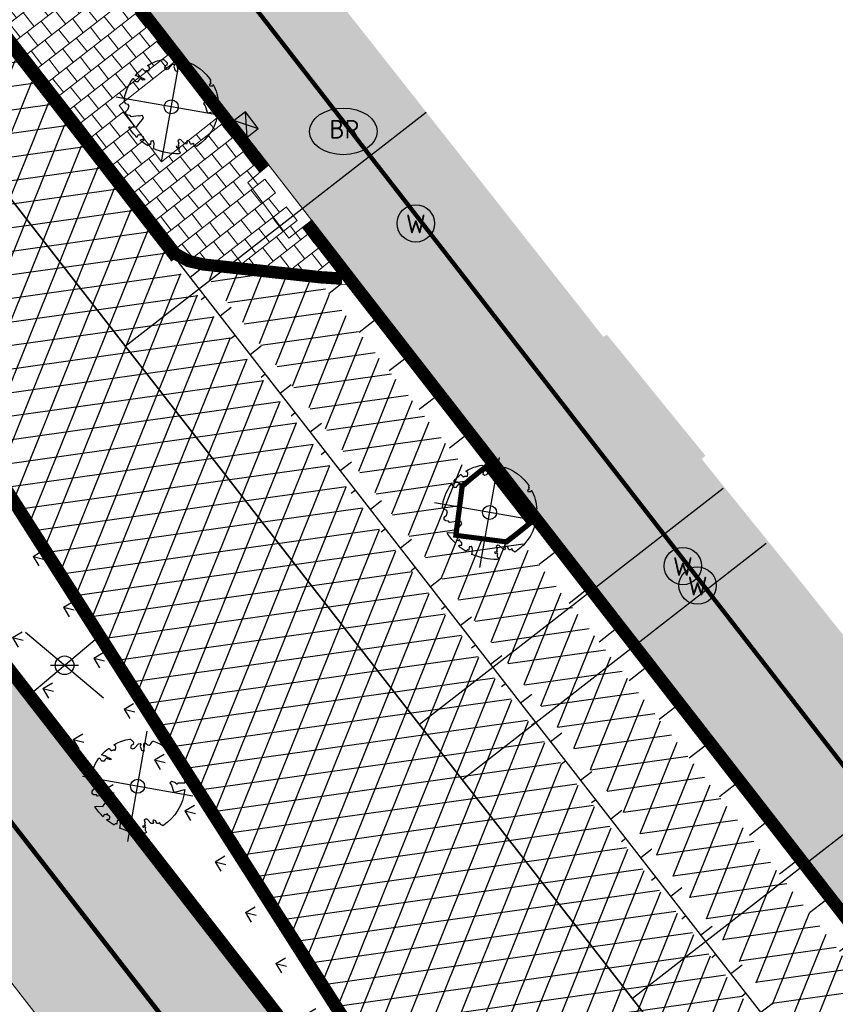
# Model space of a CAD drawing. Header units: metres. Extents: x 196882 to 197709, y 354811 to 355604.
# Tile 16 of 68: x 197603 to 197621, y 354888 to 354909. Entities that reach past the tile are written whole.
import ezdxf

# ---------------------------------------------------------------- set-up
doc = ezdxf.new("R2010")
doc.units = ezdxf.units.M
doc.layers.get('0').update_dxf_attribs({"lineweight": 18})
for name, color, linetype, lineweight in [('B-WE-KL-WATER_BRANDLEIDING_BRANDHYDRANT-S', 150, 'Continuous', 25), ('B-WE-KL-WATER_STRAATPOT-S', 170, 'Continuous', 25), ('Boomvak', 7, 'Continuous', 18), ('N-WE-RI-HWA_KOLK-S', 7, 'Continuous', 25), ('V-WE-GR-BOOM-S', 7, 'Continuous', 25), ('V-WE-IE-MEUBILAIR_WEGMEUBILAIR_VERKEERSBORD-S', 7, 'Continuous', 25), ('V-WE-RI-GWA_HUISAANSLUITING_PVC-G', 1, 'RI-GWA_HUISAANSLUITING-V', 25), ('V-WE-RI-VWA_TRANSPORTLEIDING-G', 20, 'RI-VWA-V', 35), ('V-WE-VH-KANTOPSLUITING_BUSHALTEBAND-G', 30, 'VH-BUSHALTEBAND-V', 25), ('V-WE-VH-KANTOPSLUITING_OPSLUITBAND-G', 7, 'VH-OPSLUITBAND-V', 25), ('V-WE-VH-KANTOPSLUITING_RIJWIELPADBAND_380X200-G', 10, 'VH-RIJWIELPADBAND_380X200-V', 0), ('V-WE-VH-KANTOPSLUITING_TROTTOIRBAND-G', 7, 'VH-TROTTOIRBAND-V', 0), ('V-WE-VH-VERHARDING_BETONSTRAATSTEEN-A', 252, 'Continuous', 18), ('V-WE-VH-VERHARDING_TEGEL-A', 252, 'Continuous', 18)]:
    doc.layers.add(name, color=color, linetype=linetype, lineweight=lineweight)
doc.layers.add('V-WE-VH-VERHARDING_TEGEL_300x300 grijs', color=7, linetype='Continuous', lineweight=18, true_color=0x999999)
doc.layers.add('V_GROEN_A_GRAS', color=3, linetype='Continuous', true_color=0x00ff00)
doc.layers.add('V_WEGEN_A_ASFALT', color=252, linetype='Continuous')
doc.layers.add('V_WEGEN_A_BSS', color=252, linetype='Continuous')
doc.styles.add('NLCS-ISO', font='NLCS-ISO.ttf')
doc.styles.add('NLCS-ISO-M500-T25', font='NLCS-ISO.ttf', dxfattribs={"height": 1})
doc.linetypes.add('RI-GWA_HUISAANSLUITING-V', pattern='A,2,[24,NLCS.SHX,S=1,R=0,X=0,Y=0],2,-1.8,2.6,-1.8,2.6,-1.8,2.6,-1.8', length=19)
doc.linetypes.add('RI-VWA-V', pattern='A,2.5,[24,NLCS.SHX,S=1,R=0,X=0,Y=0],2.5,-3,0,-3', length=11)
doc.linetypes.add('VH-BUSHALTEBAND-V', pattern='A,2,-2,1,[24,NLCS.SHX,S=1,R=0,X=0,Y=0],1,-2', length=8)
doc.linetypes.add('VH-OPSLUITBAND-V', pattern='A,4,-2,2,-2,2,[24,NLCS.SHX,S=1,R=0,X=0,Y=0],2,-2,2,-2', length=20)
doc.linetypes.add('VH-RIJWIELPADBAND_380X200-V', pattern='A,4,[24,NLCS.SHX,S=1,R=0,X=0,Y=0],4,-2,2,-2,0,-2,2,-2', length=20)
doc.linetypes.add('VH-TROTTOIRBAND-V', pattern='A,2.5,[24,NLCS.SHX,S=1,R=0,X=0,Y=0],2.5,-2,2,-2,2,-2', length=15)
pattern_1 = [(37.8188, (197516.065, 354858.874), (0.0928136, 0.736638), [0.525, -0.525]), (127.8188, (197516.065, 354858.874), (-0.4147258, -0.3219122), [])]

# ---------------------------------------------------------------- blocks, each defined once
blk = doc.blocks.new('*U82')
at = {"color": 1}
blk.add_lwpolyline([(0.087, 0.942), (0.088, 0.944), (0.09, 0.946), (0.091, 0.948), (0.093, 0.949), (0.095, 0.951), (0.096, 0.952), (0.097, 0.954), (0.099, 0.956), (0.1, 0.958), (0.102, 0.96), (0.103, 0.963), (0.103, 0.967), (0.103, 0.972), (0.103, 0.977), (0.102, 0.983), (0.095, 1.007, -0.52938), (0.106, 1.02, -0.087139), (0.444, 0.925, -0.372341), (0.457, 0.895), (0.471, 0.824), (0.436, 0.789), (0.398, 0.797), (0.353, 0.763), (0.371, 0.72), (0.417, 0.705), (0.542, 0.734), (0.573, 0.717), (0.57, 0.691), (0.541, 0.673), (0.515, 0.588), (0.549, 0.534), (0.634, 0.669, -0.504641), (0.681, 0.628, 0.331948), (0.709, 0.584, 0.282008), (0.799, 0.601), (0.791, 0.597, -0.512156), (0.833, 0.597, -0.16076), (1.019, -0.011), (0.995, -0.034), (0.995, -0.059), (0.972, -0.063), (0.975, -0.088), (0.94, -0.076), (0.929, -0.104), (0.973, -0.133), (0.987, -0.144), (1.011, -0.12, -0.106371), (0.868, -0.522), (0.741, -0.44), (0.718, -0.456), (0.702, -0.389), (0.657, -0.335), (0.605, -0.335), (0.606, -0.398), (0.566, -0.536), (0.572, -0.562), (0.601, -0.566), (0.786, -0.637, -0.236298), (-0.045, -1.003, 0.159625), (-0.069, -0.954, 0.350802), (-0.063, -0.906, -0.504641), (-0.12, -0.879), (-0.106, -0.834), (-0.129, -0.792), (-0.16, -0.796), (-0.165, -0.829), (-0.188, -0.842), (-0.216, -0.821), (-0.24, -0.695), (-0.258, -0.677), (-0.304, -0.678), (-0.317, -0.733), (-0.336, -0.739), (-0.354, -0.785), (-0.401, -0.76, 0.733583), (-0.384, -0.795, -0.861625), (-0.374, -0.826, 0.279978), (-0.409, -0.879), (-0.407, -0.881, -0.827056), (-0.442, -0.917, -0.116774), (-0.83, -0.511), (-0.823, -0.51), (-0.817, -0.508), (-0.812, -0.506), (-0.808, -0.504), (-0.805, -0.502), (-0.803, -0.5), (-0.801, -0.497), (-0.754, -0.437), (-0.752, -0.435), (-0.752, -0.433), (-0.751, -0.431), (-0.75, -0.429), (-0.75, -0.427), (-0.749, -0.425), (-0.748, -0.422), (-0.747, -0.42), (-0.746, -0.417), (-0.744, -0.414), (-0.743, -0.411), (-0.741, -0.408), (-0.739, -0.405), (-0.738, -0.401), (-0.736, -0.398), (-0.735, -0.395), (-0.734, -0.392), (-0.734, -0.389), (-0.733, -0.386), (-0.733, -0.383), (-0.733, -0.381), (-0.734, -0.379), (-0.734, -0.377), (-0.735, -0.375), (-0.736, -0.374), (-0.738, -0.374), (-0.74, -0.373), (-0.742, -0.373), (-0.744, -0.373), (-0.746, -0.373), (-0.748, -0.373), (-0.75, -0.372), (-0.753, -0.371), (-0.755, -0.37), (-0.758, -0.369), (-0.76, -0.367), (-0.763, -0.365), (-0.765, -0.363), (-0.768, -0.361), (-0.771, -0.359), (-0.773, -0.357), (-0.776, -0.355), (-0.779, -0.352), (-0.781, -0.35), (-0.83, -0.406), (-0.832, -0.403), (-0.835, -0.4), (-0.837, -0.397), (-0.839, -0.394), (-0.841, -0.39), (-0.844, -0.388), (-0.848, -0.386), (-0.855, -0.385), (-0.864, -0.386), (-0.876, -0.388), (-0.891, -0.393, -0.040997), (-0.958, -0.205), (-0.923, -0.211), (-0.893, -0.231), (-0.876, -0.216), (-0.856, -0.185), (-0.875, -0.156), (-0.865, -0.113), (-0.904, -0.11), (-0.93, -0.085), (-0.978, -0.116, -0.05814), (-0.998, 0.166), (-0.97, 0.16), (-0.86, 0.073), (-0.812, 0.089), (-0.626, 0.139), (-0.61, 0.2), (-0.682, 0.229), (-0.693, 0.252), (-0.824, 0.317), (-0.827, 0.354), (-0.872, 0.391), (-0.89, 0.428), (-0.859, 0.476), (-0.792, 0.486), (-0.73, 0.527), (-0.729, 0.568), (-0.768, 0.613), (-0.757, 0.632), (-0.773, 0.662, -0.13428), (-0.333, 0.967, -0.541727), (-0.319, 0.957), (-0.322, 0.928), (-0.321, 0.913), (-0.319, 0.902), (-0.316, 0.893), (-0.312, 0.887), (-0.307, 0.882), (-0.302, 0.878), (-0.297, 0.875), (-0.293, 0.872), (-0.289, 0.868), (-0.286, 0.865), (-0.282, 0.862), (-0.279, 0.859), (-0.276, 0.857), (-0.273, 0.855), (-0.269, 0.854), (-0.266, 0.854), (-0.262, 0.855), (-0.258, 0.857), (-0.255, 0.859), (-0.25, 0.861), (-0.246, 0.863), (-0.242, 0.865), (-0.238, 0.867), (-0.234, 0.868), (-0.229, 0.869), (-0.225, 0.87), (-0.221, 0.871), (-0.217, 0.871), (-0.213, 0.872), (-0.21, 0.873), (-0.206, 0.874), (-0.203, 0.876), (-0.2, 0.879), (-0.197, 0.882), (-0.195, 0.885), (-0.193, 0.865), (-0.188, 0.86), (-0.167, 0.824), (-0.122, 0.799), (-0.185, 0.902), (-0.184, 0.905), (-0.183, 0.908), (-0.183, 0.911), (-0.183, 0.914), (-0.184, 0.917), (-0.185, 0.92), (-0.188, 0.923), (-0.191, 0.926), (-0.194, 0.929), (-0.199, 0.933), (-0.204, 0.938), (-0.21, 0.944), (-0.216, 0.951), (-0.223, 0.959), (-0.24, 0.98, -0.543104), (-0.234, 0.996, -0.046766), (-0.047, 1.023, -0.385168), (-0.036, 1.015), (-0.03, 0.976), (-0.028, 0.964), (-0.024, 0.956), (-0.021, 0.951), (-0.017, 0.947), (-0.013, 0.946), (-0.009, 0.945), (-0.005, 0.945), (-0.002, 0.945), (0.002, 0.944), (0.005, 0.943), (0.009, 0.942), (0.012, 0.941), (0.015, 0.939), (0.019, 0.938), (0.022, 0.936), (0.025, 0.935), (0.028, 0.934), (0.031, 0.932), (0.033, 0.931), (0.036, 0.929), (0.038, 0.928), (0.04, 0.926), (0.042, 0.924), (0.044, 0.922), (0.045, 0.92), (0.046, 0.919), (0.047, 0.917), (0.048, 0.915), (0.049, 0.914), (0.051, 0.913), (0.052, 0.912), (0.054, 0.912), (0.056, 0.912), (0.058, 0.913), (0.06, 0.914), (0.062, 0.915), (0.065, 0.916), (0.067, 0.918), (0.07, 0.921), (0.072, 0.923), (0.074, 0.926), (0.076, 0.929), (0.079, 0.932), (0.081, 0.935), (0.083, 0.937), (0.085, 0.94)], format="xyb", close=True, dxfattribs=at)
at = {"color": 10}
for points in [[(0.849, -0.849), (-0.849, 0.849)], [(-0.849, -0.849), (0.849, 0.849)]]:
    blk.add_lwpolyline(points, dxfattribs=at)
at = {"color": 1}
blk.add_circle((0, 0), 0.15, dxfattribs=at)
at = {"color": 7, "style": 'NLCS-ISO-M500-T25'}
for tag, p in [('NR', (-0.492, -0.08)), ('NAAM', (-0.492, -0.32))]:
    blk.add_attdef(tag, p, '', height=0.2, dxfattribs=at)
at = {"color": 7, "style": 'NLCS-ISO-M500-T25', "flags": 1}
for tag, p in [('WETNAAM', (-0.492, -0.56)), ('STAMDIA', (-0.492, -0.8)), ('STAMOMTR', (-0.492, -1.04)), ('OPMERKING', (-0.492, -1.28))]:
    blk.add_attdef(tag, p, '', height=0.2, dxfattribs=at)
blk = doc.blocks.new('V-SIE-WEG_VERKEERSBORD')
at = {"color": 0}
for p, q in [((-0.836, -0.701), (0.836, 0.701)), ((0.836, -0.701), (-0.836, 0.701))]:
    blk.add_line(p, q, dxfattribs=at)
blk.add_line((-0.3, 0), (0.3, 0))
blk.add_circle((0, 0), 0.2)
at = {"style": 'NLCS-ISO'}
blk.add_attdef('VERKEERSBORD', (0.2, 0.202), '', height=0.4, dxfattribs=at)
blk = doc.blocks.new('SKL-WATER_STRAATPOT-SO')
blk.add_circle((0, 0), 2)
at = {"style": 'NLCS-ISO'}
blk.add_text('W', height=2, rotation=360, dxfattribs=at).set_placement((-1.06, -1.05))
blk = doc.blocks.new('SKL-WATER_BRANDHYDRANT-SO')
blk.add_ellipse((0, 0), major_axis=(-3.64, 0), ratio=0.685994)
at = {"style": 'NLCS-ISO'}
blk.add_text('BR', height=2, rotation=360, dxfattribs=at).set_placement((-1.49, -0.76))
blk = doc.blocks.new('N-SRI-KOLK_COMBINATIE-SO')
h = blk.add_hatch(color=256)
h.paths.add_polyline_path([(-1.125, 1.5), (-1.125, 0), (0, 0.75)])
h.paths.add_polyline_path([(1.125, 1.5), (0, 0.75), (1.125, 0)])
for p, q in [((-1.125, 0), (1.125, 1.5)), ((1.125, 0), (-1.125, 1.5))]:
    blk.add_line(p, q)
at = {"flags": 128}
blk.add_lwpolyline([(-1.125, 0), (1.125, 0), (1.125, 1.5), (-1.125, 1.5)], close=True, dxfattribs=at)

msp = doc.modelspace()

# ---------------------------------------------------------------- hatches: boundary and pattern name
at = {"layer": 'V-WE-VH-VERHARDING_TEGEL-A'}
h = msp.add_hatch(dxfattribs=at)
h.set_pattern_fill('AVH-TEGEL_300X300_HALFST', color=11, scale=1.25, pattern_type=2)
h.set_pattern_definition([(308.015660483, (-58.86684, -45.96112), (0.378674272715, -0.1799640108), [0.375, -0.375]), (38.01566048, (-58.86684, -45.9611), (-0.23095381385, 0.29544091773), [])])
h.paths.add_polyline_path([(197611.905, 354883.622), (197617.307, 354876.665), (197615.886, 354875.563), (197572.913, 354930.906), (197570.425, 354934.11), (197484.931, 355044.212), (197481.749, 355048.31), (197357.892, 355207.986), (197351.32, 355216.473), (197346.25, 355223.021), (197337.369, 355234.416), (197243.012, 355355.967), (197242.503, 355356.81), (197242.203, 355357.748), (197242.06, 355358.479), (197241.6, 355359.917), (197240.817, 355361.208), (197237.815, 355365.062), (197235.607, 355367.896), (197236.226, 355370.216), (197236.899, 355369.358), (197237.127, 355368.928), (197238.472, 355367.204), (197242.289, 355362.28), (197242.829, 355361.489), (197243.273, 355360.634), (197243.612, 355359.731), (197243.839, 355358.801), (197243.913, 355358.396), (197244.132, 355357.668), (197244.49, 355356.997), (197246.89, 355353.905), (197257.004, 355340.877), (197263.069, 355333.063), (197270.1, 355324.006), (197279.392, 355312.035), (197295.011, 355291.914), (197302.573, 355282.172), (197310.236, 355272.301), (197317.909, 355262.416), (197324.699, 355253.668), (197332.224, 355243.975), (197340.253, 355233.64), (197347.837, 355223.911), (197349.563, 355225.192), (197351.569, 355222.107), (197350.13, 355220.964), (197357.263, 355211.768), (197361.255, 355206.596), (197374.852, 355189.05), (197395.161, 355162.866), (197403.326, 355152.339), (197425.189, 355124.15), (197437.629, 355108.111), (197445.337, 355098.173), (197474.048, 355061.155), (197481.019, 355052.168), (197483.327, 355053.995), (197485.597, 355051.07), (197483.289, 355049.265), (197486.28, 355045.412), (197561.285, 354948.815), (197591.974, 354909.292)])
h = msp.add_hatch(dxfattribs=at)
h.set_pattern_fill('AVH-TEGEL_300X300_HALFST', color=256, scale=1.25, pattern_type=2)
h.set_pattern_definition([(308.01566, (197494.9863, 354848.04612), (0.37867427, -0.17996401), [0.375, -0.375]), (38.01566, (197494.9863, 354848.0461), (-0.2309538, 0.2954409), [])])
h.paths.add_polyline_path([(197495.406, 355058.067), (197496.204, 355059.43), (197497.027, 355060.403), (197497.333, 355060.664), (197498.747, 355059.13), (197498.589, 355058.962), (197500.38, 355057.089), (197497.935, 355054.763), (197497.85, 355054.711), (197499.017, 355053.115), (197503.108, 355047.809), (197507.225, 355042.493), (197511.338, 355037.214), (197511.547, 355036.937), (197511.516, 355036.868), (197511.837, 355036.488), (197511.904, 355036.544), (197512.207, 355036.181), (197512.126, 355036.115), (197514.754, 355032.697), (197525.069, 355019.422), (197527.001, 355016.924), (197530.704, 355012.178), (197538.155, 355002.659), (197540.999, 354999.048), (197540.755, 354998.835), (197544.293, 354994.242), (197547.971, 354989.529), (197550.916, 354985.664), (197554.635, 354980.836), (197554.662, 354980.855), (197559.005, 354975.251), (197562.304, 354971.085), (197562.576, 354970.693), (197562.66, 354970.762), (197565.907, 354966.704), (197565.817, 354966.602), (197566.101, 354966.252), (197566.171, 354966.293), (197569.486, 354962.103), (197569.398, 354962.024), (197569.669, 354961.67), (197569.725, 354961.736), (197572.12, 354958.62), (197572.05, 354958.565), (197586.631, 354939.684), (197586.687, 354939.703), (197599.069, 354923.765), (197600.764, 354921.689), (197600.681, 354921.603), (197604.142, 354917.149), (197604.231, 354917.193), (197609.68, 354910.277), (197609.597, 354910.209), (197615.856, 354902.263), (197615.938, 354902.306), (197618.046, 354899.712), (197617.965, 354899.642), (197620, 354897.122), (197622.356, 354894.165), (197628.959, 354885.695), (197635.416, 354877.522), (197638.959, 354872.929), (197644.514, 354865.777), (197648.101, 354861.185), (197648.957, 354861.541), (197651.918, 354858.803), (197654.948, 354856.142), (197658.047, 354853.559), (197661.209, 354851.057), (197661.776, 354850.621), (197666.047, 354847.858), (197666.712, 354847.516), (197668.895, 354846.067), (197666.774, 354842.763), (197664.45, 354844.252), (197659.324, 354848.046), (197658.23, 354848.887), (197657.144, 354849.749), (197655.831, 354850.832), (197654.539, 354851.942), (197653.268, 354853.076), (197652.019, 354854.232), (197649.119, 354857.262), (197646.413, 354860.468), (197643.1, 354864.673), (197496.262, 355053.871), (197495.55, 355054.799), (197495.176, 355055.452), (197494.986, 355056.205), (197495.01, 355056.981), (197495.234, 355057.699)])
h = msp.add_hatch(dxfattribs=at)
h.set_pattern_fill('AVH-TEGEL_300X300_HALFST', color=11, scale=1.25, pattern_type=2)
h.set_pattern_definition([(308.01566, (197494.767, 354852.865), (0.37867427, -0.17996401), [0.375, -0.375]), (38.01566, (197494.767, 354852.865), (-0.2309538, 0.2954409), [])])
h.paths.add_polyline_path([(197496.199, 355053.822), (197494.767, 355052.728), (197497.039, 355049.802), (197503.203, 355041.853), (197509.492, 355033.75), (197511.653, 355030.966), (197516.98, 355024.103), (197521.846, 355017.834), (197537.859, 354997.202), (197554.038, 354976.357), (197562.602, 354965.324), (197569.513, 354956.42), (197576.711, 354947.146), (197584.845, 354936.665), (197592.23, 354927.15), (197598.708, 354918.805), (197600.801, 354916.108), (197610.698, 354903.356), (197632, 354875.911), (197634.293, 354872.977), (197641.638, 354863.531), (197645.236, 354858.919), (197647.511, 354856.214), (197647.866, 354855.792), (197650.716, 354852.865), (197651.963, 354854.175), (197649.059, 354857.208), (197646.351, 354860.417), (197643.876, 354863.544), (197643.037, 354864.624)])
h = msp.add_hatch(dxfattribs=at)
h.set_pattern_fill('AVH-TEGEL_300X300_HALFST', color=256, scale=1.25, pattern_type=2)
h.set_pattern_definition([(308.01566, (197570.306, 354864.99259), (0.37867427, -0.179964), [0.375, -0.375]), (38.01566, (197570.306, 354864.9926), (-0.2309538, 0.295441), [])])
h.paths.add_polyline_path([(197572.85, 354930.857), (197570.741, 354929.283), (197572.296, 354927.037), (197573.563, 354926.586), (197584.781, 354912.113), (197584.617, 354911.948), (197587.541, 354908.21), (197587.71, 354908.343), (197596.312, 354897.275), (197596.172, 354897.124), (197598.894, 354893.632), (197599.035, 354893.741), (197604.024, 354887.317), (197606.085, 354884.663), (197605.972, 354884.589), (197613.35, 354875.072), (197613.833, 354874.458), (197615.481, 354872.334), (197615.289, 354867.262), (197614.495, 354866.61), (197607.208, 354860.619), (197608.494, 354859.047), (197615.75, 354864.993), (197616.605, 354865.696), (197617.534, 354866.579), (197618.324, 354867.586), (197618.825, 354868.426), (197619.189, 354869.219), (197619.299, 354870.12), (197619.122, 354871.01), (197618.701, 354871.772), (197617.235, 354873.678)])
h = msp.add_hatch(dxfattribs=at)
h.set_pattern_fill('AVH-TEGEL_300X300_HALFST', color=256, scale=1.25, pattern_type=2)
h.set_pattern_definition([(308.0157, (197598.73927, 354903.64147), (0.3786743, -0.179964), [0.375, -0.375]), (38.0157, (197598.73927, 354903.64147), (-0.230954, 0.295441), [])])
h.paths.add_polyline_path([(197600.604, 354915.954), (197598.739, 354914.495), (197606.747, 354904.179), (197606.725, 354904.162), (197607.015, 354904.004), (197607.313, 354903.934), (197610.16, 354903.641), (197609.412, 354904.605), (197608.495, 354905.788), (197607.585, 354906.961), (197606.391, 354906.009), (197605.485, 354907.222), (197606.668, 354908.141)])
h.paths.add_polyline_path([(197600.535, 354913.086), (197601.707, 354914.003), (197604.118, 354910.93), (197602.917, 354909.997)], flags=16)
at = {"layer": 'V_GROEN_A_GRAS'}
h = msp.add_hatch(dxfattribs=at)
h.set_pattern_fill('GRASS', color=70, scale=0.05, angle=-52.2047, style=0)
h.set_pattern_definition([(345.811, (197601.6457, 354886.0153), (1.090755, 0.650503), [0.238125, -1.55793]), (300.811, (197601.6457, 354886.0153), (1.09075, 0.6505), [0.238125, -1.031875]), (30.811, (197601.6457, 354886.0153), (-0.6505, 1.09075), [0.238125, -1.031875])])
h.paths.add_polyline_path([(197603.226, 354898.498), (197601.646, 354897.242), (197610.363, 354886.015), (197610.924, 354886.428)])
at = {"layer": 'V_WEGEN_A_ASFALT'}
h = msp.add_hatch(dxfattribs=at)
h.set_pattern_fill('AVH-ASFALT', color=256, scale=0.5, style=0, pattern_type=2)
h.set_pattern_definition([(8.01566048, (135.18786, -698.3183), (-0.0697218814, 0.495114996), []), (68.01566048, (135.18786, -698.3183), (-0.463643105, 0.1871765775), [])])
h.paths.add_polyline_path([(197244.208, 355366.633), (197244.772, 355368.756), (197248.206, 355364.347), (197246.291, 355363.976)], flags=16)
h.paths.add_polyline_path([(197618.792, 354883.616), (197618.859, 354883.531), (197620.176, 354881.132), (197620.218, 354880.802), (197620.037, 354880.548), (197619.732, 354880.486), (197619.447, 354880.661), (197617.809, 354882.828)], flags=16)
h.paths.add_polyline_path([(197615.205, 354887.359), (197615.579, 354887.38), (197615.929, 354887.241), (197616.175, 354886.989), (197616.212, 354886.932), (197615.217, 354886.144), (197614.828, 354886.612), (197614.745, 354886.93), (197614.909, 354887.207)], flags=16)
h.paths.add_polyline_path([(197249.048, 355360.444), (197250.453, 355361.457), (197251.761, 355359.078), (197251.788, 355358.77), (197251.578, 355358.542), (197251.264, 355358.397), (197250.888, 355358.381), (197250.536, 355358.513), (197250.274, 355358.756)], flags=16)
h.paths.add_polyline_path([(197362.128, 355212.271), (197363.159, 355213.075), (197365.145, 355210.506), (197365.231, 355210.199), (197365.079, 355209.918), (197364.69, 355209.596), (197364.363, 355209.5), (197364.069, 355209.671)], flags=16)
h.paths.add_polyline_path([(197494.363, 355046.214), (197494.643, 355046.042), (197496.089, 355044.106), (197495.099, 355043.365), (197493.938, 355045.57), (197493.887, 355045.898), (197494.062, 355046.15)], flags=16)
h.paths.add_polyline_path([(197496.176, 355041.974), (197497.151, 355042.743), (197499.309, 355039.886), (197499.406, 355039.593), (197499.313, 355039.327), (197499.034, 355039.183), (197498.669, 355039.152), (197498.322, 355039.267), (197498.06, 355039.492)], flags=16)
edge = h.paths.add_edge_path()
edge.add_line((197254.74, 355364.977), (197252.534, 355367.828))
edge.add_line((197252.534, 355367.828), (197250.33, 355370.59))
edge.add_line((197250.33, 355370.59), (197246.08, 355375.894))
edge.add_line((197246.08, 355375.894), (197245.813, 355376.216))
edge.add_line((197245.813, 355376.216), (197245.689, 355376.286))
edge.add_line((197245.689, 355376.286), (197245.587, 355376.385))
edge.add_line((197245.587, 355376.385), (197244.802, 355377.427))
edge.add_line((197244.802, 355377.427), (197244.442, 355377.886))
edge.add_line((197244.442, 355377.886), (197242.813, 355376.643))
edge.add_line((197242.813, 355376.643), (197242.078, 355376.934))
edge.add_line((197242.078, 355376.934), (197241.456, 355377.421))
edge.add_line((197241.456, 355377.421), (197241.264, 355377.677))
edge.add_line((197241.264, 355377.677), (197240.464, 355374.501))
edge.add_line((197240.464, 355374.501), (197243.638, 355370.386))
edge.add_line((197243.638, 355370.386), (197243.015, 355368.04))
edge.add_line((197243.015, 355368.04), (197239.826, 355372.186))
edge.add_line((197239.826, 355372.186), (197238.981, 355368.895))
edge.add_line((197238.981, 355368.895), (197239.273, 355368.341))
edge.add_line((197239.273, 355368.341), (197239.444, 355367.723))
edge.add_line((197239.444, 355367.723), (197239.477, 355367.083))
edge.add_line((197239.477, 355367.083), (197239.375, 355366.465))
edge.add_line((197239.375, 355366.465), (197239.17, 355366.309))
edge.add_line((197239.17, 355366.309), (197242.289, 355362.28))
edge.add_line((197242.289, 355362.28), (197242.829, 355361.489))
edge.add_line((197242.829, 355361.489), (197243.273, 355360.634))
edge.add_line((197243.273, 355360.634), (197243.612, 355359.731))
edge.add_line((197243.612, 355359.731), (197243.839, 355358.801))
edge.add_line((197243.839, 355358.801), (197243.913, 355358.396))
edge.add_line((197243.913, 355358.396), (197244.132, 355357.668))
edge.add_line((197244.132, 355357.668), (197244.49, 355356.997))
edge.add_line((197244.49, 355356.997), (197246.766, 355358.85))
edge.add_line((197246.766, 355358.85), (197247.262, 355358.206))
edge.add_line((197247.262, 355358.206), (197344.321, 355233.163))
edge.add_line((197344.321, 355233.163), (197344.724, 355232.614))
edge.add_line((197344.724, 355232.614), (197349.563, 355225.192))
edge.add_line((197349.563, 355225.192), (197351.569, 355222.107))
edge.add_line((197351.569, 355222.107), (197357.966, 355212.296))
edge.add_line((197357.966, 355212.296), (197358.618, 355211.446))
edge.add_line((197358.618, 355211.446), (197359.525, 355210.295))
edge.add_line((197359.525, 355210.295), (197361.338, 355207.993))
edge.add_line((197361.338, 355207.993), (197362.045, 355207.269))
edge.add_line((197362.045, 355207.269), (197374.863, 355193.737))
edge.add_line((197374.863, 355193.737), (197375.209, 355193.322))
edge.add_line((197375.209, 355193.322), (197441.888, 355107.396))
edge.add_line((197441.888, 355107.396), (197445.664, 355102.529))
edge.add_line((197445.664, 355102.529), (197478.355, 355060.401))
edge.add_line((197478.355, 355060.401), (197483.327, 355053.995))
edge.add_line((197483.327, 355053.995), (197486.594, 355049.782))
edge.add_line((197486.594, 355049.782), (197601.022, 354902.418))
edge.add_line((197601.022, 354902.418), (197611.126, 354886.577))
edge.add_line((197611.126, 354886.577), (197612.61, 354884.25))
edge.add_line((197612.61, 354884.25), (197615.186, 354880.9))
edge.add_line((197615.186, 354880.9), (197618.014, 354877.23))
edge.add_line((197618.014, 354877.23), (197615.886, 354875.563))
edge.add_line((197615.886, 354875.563), (197618.768, 354871.816))
edge.add_line((197618.768, 354871.816), (197619.198, 354871.038))
edge.add_line((197619.198, 354871.038), (197619.38, 354870.123))
edge.add_line((197619.38, 354870.123), (197619.267, 354869.197))
edge.add_line((197619.267, 354869.197), (197618.896, 354868.389))
edge.add_line((197618.896, 354868.389), (197618.39, 354867.541))
edge.add_line((197618.39, 354867.541), (197617.593, 354866.525))
edge.add_line((197617.593, 354866.525), (197616.658, 354865.636))
edge.add_line((197616.658, 354865.636), (197615.8, 354864.929))
edge.add_line((197615.8, 354864.929), (197615.563, 354864.731))
edge.add_line((197615.563, 354864.731), (197616.512, 354863.566))
edge.add_line((197616.512, 354863.566), (197619.999, 354859.296))
edge.add_line((197619.999, 354859.296), (197620, 354859.283))
edge.add_line((197620, 354859.283), (197620.838, 354860.022))
edge.add_line((197620.838, 354860.022), (197621.747, 354860.68))
edge.add_line((197621.747, 354860.68), (197622.714, 354861.249))
edge.add_line((197622.714, 354861.249), (197623.726, 354861.722))
edge.add_line((197623.726, 354861.722), (197624.679, 354861.942))
edge.add_line((197624.679, 354861.942), (197625.707, 354861.841))
edge.add_line((197625.707, 354861.841), (197626.645, 354861.408))
edge.add_line((197626.645, 354861.408), (197627.356, 354860.736))
edge.add_line((197627.356, 354860.736), (197628.477, 354859.277))
edge.add_line((197628.477, 354859.277), (197629.919, 354860.402))
edge.add_line((197629.919, 354860.402), (197629.805, 354860.728))
edge.add_line((197629.805, 354860.728), (197629.902, 354861.061))
edge.add_line((197629.902, 354861.061), (197630.176, 354861.274))
edge.add_line((197630.176, 354861.274), (197630.523, 354861.286))
edge.add_line((197630.523, 354861.286), (197631.776, 354860.787))
edge.add_line((197631.776, 354860.787), (197632.963, 354860.123))
edge.add_line((197632.963, 354860.123), (197634.053, 354859.31))
edge.add_line((197634.053, 354859.31), (197635.019, 354858.369))
edge.add_line((197635.019, 354858.369), (197638.026, 354855.034))
edge.add_line((197638.026, 354855.034), (197640.528, 354852.513))
edge.add_line((197640.528, 354852.513), (197643.259, 354850.242))
edge.add_line((197643.259, 354850.242), (197644.292, 354849.463))
edge.add_line((197644.292, 354849.463), (197645.047, 354848.804))
edge.add_line((197645.047, 354848.804), (197645.73, 354848.064))
edge.add_line((197645.73, 354848.064), (197646.33, 354847.253))
edge.add_line((197646.33, 354847.253), (197646.835, 354846.388))
edge.add_line((197646.835, 354846.388), (197646.898, 354846.033))
edge.add_line((197646.898, 354846.033), (197646.731, 354845.714))
edge.add_line((197646.731, 354845.714), (197646.403, 354845.564))
edge.add_line((197646.403, 354845.564), (197646.052, 354845.646))
edge.add_line((197646.052, 354845.646), (197645.25, 354844.024))
edge.add_line((197645.25, 354844.024), (197658.974, 354837.104))
edge.add_line((197658.974, 354837.104), (197663.24, 354845.081))
edge.add_line((197663.24, 354845.081), (197662.256, 354845.808))
edge.add_line((197662.256, 354845.808), (197661.166, 354846.589))
edge.add_line((197661.166, 354846.589), (197659.281, 354847.978))
edge.add_line((197659.281, 354847.978), (197658.181, 354848.824))
edge.add_line((197658.181, 354848.824), (197657.094, 354849.687))
edge.add_line((197657.094, 354849.687), (197655.779, 354850.771))
edge.add_line((197655.779, 354850.771), (197654.486, 354851.882))
edge.add_line((197654.486, 354851.882), (197653.214, 354853.017))
edge.add_line((197653.214, 354853.017), (197651.963, 354854.175))
edge.add_line((197651.963, 354854.175), (197650.716, 354852.865))
edge.add_line((197650.716, 354852.865), (197650.9, 354852.49))
edge.add_line((197650.9, 354852.49), (197650.77, 354852.093))
edge.add_line((197650.77, 354852.093), (197650.399, 354851.9))
edge.add_line((197650.399, 354851.9), (197649.999, 354852.022))
edge.add_line((197649.999, 354852.022), (197648.432, 354853.042))
edge.add_line((197648.432, 354853.042), (197647.483, 354853.708))
edge.add_line((197647.483, 354853.708), (197646.554, 354854.401))
edge.add_line((197646.554, 354854.401), (197646.122, 354854.742))
edge.add_line((197646.122, 354854.742), (197644.859, 354855.773))
edge.add_line((197644.859, 354855.773), (197644.092, 354856.447))
edge.add_line((197644.092, 354856.447), (197643.344, 354857.143))
edge.add_line((197643.344, 354857.143), (197642.619, 354857.862))
edge.add_line((197642.619, 354857.862), (197641.665, 354858.874))
edge.add_line((197641.665, 354858.874), (197641.087, 354859.527))
edge.add_line((197641.087, 354859.527), (197639.661, 354861.285))
edge.add_line((197639.661, 354861.285), (197636.225, 354865.712))
edge.add_line((197636.225, 354865.712), (197606.51, 354903.995))
edge.add_line((197606.51, 354903.995), (197598.397, 354914.448))
edge.add_line((197598.397, 354914.448), (197512.56, 355025.035))
edge.add_line((197512.56, 355025.035), (197510.219, 355028.767))
edge.add_line((197510.219, 355028.767), (197510.081, 355029.114))
edge.add_line((197510.081, 355029.114), (197510.082, 355029.515))
edge.add_line((197510.082, 355029.515), (197510.237, 355029.886))
edge.add_line((197510.237, 355029.886), (197510.498, 355030.152))
edge.add_line((197510.498, 355030.152), (197511.653, 355030.966))
edge.add_line((197511.653, 355030.966), (197509.492, 355033.75))
edge.add_line((197509.492, 355033.75), (197508.696, 355033.14))
edge.add_line((197508.696, 355033.14), (197508.366, 355032.978))
edge.add_line((197508.366, 355032.978), (197507.964, 355032.963))
edge.add_line((197507.964, 355032.963), (197507.593, 355033.119))
edge.add_line((197507.593, 355033.119), (197507.34, 355033.386))
edge.add_line((197507.34, 355033.386), (197502.398, 355041.291))
edge.add_line((197502.398, 355041.291), (197502.172, 355041.653))
edge.add_line((197502.172, 355041.653), (197499.691, 355044.838))
edge.add_line((197499.691, 355044.838), (197496.292, 355049.202))
edge.add_line((197496.292, 355049.202), (197497.039, 355049.802))
edge.add_line((197497.039, 355049.802), (197494.767, 355052.728))
edge.add_line((197494.767, 355052.728), (197496.199, 355053.822))
edge.add_line((197496.199, 355053.822), (197495.483, 355054.755))
edge.add_line((197495.483, 355054.755), (197495.101, 355055.422))
edge.add_line((197495.101, 355055.422), (197494.906, 355056.196))
edge.add_line((197494.906, 355056.196), (197494.93, 355056.994))
edge.add_line((197494.93, 355056.994), (197495.159, 355057.728))
edge.add_line((197495.159, 355057.728), (197495.351, 355058.139))
edge.add_arc((197501.887, 355055.322), 7.118, 130.4855, 156.6826, ccw=False)
edge.add_line((197497.266, 355060.735), (197503.259, 355066.482))
edge.add_line((197503.259, 355066.482), (197499.956, 355070.009))
edge.add_line((197499.956, 355070.009), (197493.859, 355064.344))
edge.add_line((197493.859, 355064.344), (197492.971, 355063.627))
edge.add_line((197492.971, 355063.627), (197491.587, 355062.822))
edge.add_line((197491.587, 355062.822), (197490.85, 355062.586))
edge.add_line((197490.85, 355062.586), (197490.028, 355062.617))
edge.add_line((197490.028, 355062.617), (197489.269, 355062.934))
edge.add_line((197489.269, 355062.934), (197488.699, 355063.457))
edge.add_line((197488.699, 355063.457), (197487.505, 355064.991))
edge.add_line((197487.505, 355064.991), (197486.099, 355063.896))
edge.add_line((197486.099, 355063.896), (197486.194, 355063.783))
edge.add_line((197486.194, 355063.783), (197486.326, 355063.444))
edge.add_line((197486.326, 355063.444), (197486.227, 355063.093))
edge.add_line((197486.227, 355063.093), (197485.936, 355062.874))
edge.add_line((197485.936, 355062.874), (197485.572, 355062.874))
edge.add_line((197485.572, 355062.874), (197484.191, 355063.354))
edge.add_line((197484.191, 355063.354), (197482.889, 355064.06))
edge.add_line((197482.889, 355064.06), (197481.719, 355064.969))
edge.add_line((197481.719, 355064.969), (197480.725, 355066.04))
edge.add_line((197480.725, 355066.04), (197449.879, 355105.805))
edge.add_line((197449.879, 355105.805), (197446.133, 355110.634))
edge.add_line((197446.133, 355110.634), (197367.178, 355212.348))
edge.add_line((197367.178, 355212.348), (197362.457, 355218.43))
edge.add_line((197362.457, 355218.43), (197361.717, 355219.595))
edge.add_line((197361.717, 355219.595), (197361.196, 355220.895))
edge.add_line((197361.196, 355220.895), (197360.926, 355222.269))
edge.add_line((197360.926, 355222.269), (197360.914, 355223.645))
edge.add_line((197360.914, 355223.645), (197361.027, 355223.959))
edge.add_line((197361.027, 355223.959), (197361.299, 355224.151))
edge.add_line((197361.299, 355224.151), (197361.632, 355224.153))
edge.add_line((197361.632, 355224.153), (197361.906, 355223.963))
edge.add_line((197361.906, 355223.963), (197352.695, 355235.821))
edge.add_line((197352.695, 355235.821), (197352.795, 355235.512))
edge.add_line((197352.795, 355235.512), (197352.707, 355235.2))
edge.add_line((197352.707, 355235.2), (197352.46, 355234.99))
edge.add_line((197352.46, 355234.99), (197352.138, 355234.951))
edge.add_line((197352.138, 355234.951), (197350.627, 355235.485))
edge.add_line((197350.627, 355235.485), (197349.553, 355236.086))
edge.add_line((197349.553, 355236.086), (197349.208, 355236.279))
edge.add_line((197349.208, 355236.279), (197347.946, 355237.304))
edge.add_line((197347.946, 355237.304), (197346.795, 355238.622))
edge.add_line((197346.795, 355238.622), (197266.084, 355342.605))
edge.add_line((197266.084, 355342.605), (197264.508, 355344.843))
edge.add_line((197264.508, 355344.843), (197262.504, 355347.996))
edge.add_line((197262.504, 355347.996), (197260.59, 355351.011))
edge.add_line((197260.59, 355351.011), (197254.07, 355361.255))
edge.add_line((197254.07, 355361.255), (197252.531, 355363.249))
edge.add_line((197252.531, 355363.249), (197253.314, 355363.861))
edge.add_line((197253.314, 355363.861), (197254.74, 355364.977))
h = msp.add_hatch(dxfattribs=at)
h.set_pattern_fill('AVH-ASFALT', color=256, scale=0.5, style=0, pattern_type=2)
h.set_pattern_definition([(8.01566, (197453.82303, 355066.6195), (-0.0697219, 0.495115), []), (68.01566, (197453.82303, 355066.6195), (-0.4636431, 0.1871766), [])])
h.paths.add_polyline_path([(197609.805, 354903.414), (197607.271, 354903.687), (197630.029, 354874.382), (197631.468, 354875.496), (197614.012, 354897.99), (197613.789, 354897.819), (197612.65, 354897.966), (197612.793, 354899.081), (197613.025, 354899.28)])
at = {"layer": 'V_WEGEN_A_BSS'}
h = msp.add_hatch(dxfattribs=at)
h.set_pattern_fill('AVH-BSS_KEIFORMAAT_HALFST', color=256, scale=5, angle=-270, style=0, pattern_type=2)
h.set_pattern_definition(pattern_1)
h.paths.add_polyline_path([(197606.51, 354903.995), (197606.925, 354903.768), (197607.271, 354903.687), (197630.026, 354874.381), (197632.311, 354871.431), (197641.282, 354859.997), (197641.446, 354859.817), (197641.452, 354859.475), (197641.51, 354859.157), (197641.665, 354858.874), (197641.087, 354859.527), (197640.359, 354860.395), (197639.661, 354861.285), (197636.225, 354865.712)])
h = msp.add_hatch(dxfattribs=at)
h.set_pattern_fill('AVH-BSS_KEIFORMAAT_HALFST', color=256, scale=5, angle=-270, style=0, pattern_type=2)
h.set_pattern_definition(pattern_1)
h.paths.add_polyline_path([(197609.805, 354903.414), (197613.025, 354899.28), (197613.345, 354899.538), (197610.365, 354903.378)])
h = msp.add_hatch(dxfattribs=at)
h.set_pattern_fill('AVH-BSS_KEIFORMAAT_HALFST', color=256, scale=5, angle=-270, style=0, pattern_type=2)
h.set_pattern_definition(pattern_1)
h.paths.add_polyline_path([(197614.342, 354898.254), (197614.012, 354897.99), (197631.471, 354875.497), (197631.803, 354875.757), (197629.227, 354879.076)])

# ---------------------------------------------------------------- linework, layer by layer
at = {"layer": 'Boomvak', "flags": 128}
for points in [[(197606.665, 354908.145), (197607.586, 354906.958), (197606.391, 354906.009), (197605.485, 354907.222)], [(197613.345, 354899.538), (197613.025, 354899.28), (197612.793, 354899.081), (197612.65, 354897.966), (197613.789, 354897.819), (197614.012, 354897.99), (197614.342, 354898.254), (197613.345, 354899.538)]]:
    msp.add_lwpolyline(points, close=True, dxfattribs=at)
at = {"layer": 'V-WE-RI-GWA_HUISAANSLUITING_PVC-G'}
for points in [[(197612.062, 354907.068), (197605.615, 354902.056)], [(197618.424, 354899.006), (197611.918, 354893.949)], [(197619.351, 354897.829), (197612.838, 354892.765)], [(197623.046, 354893.178), (197616.483, 354888.076)]]:
    msp.add_lwpolyline(points, dxfattribs=at)
at = {"layer": 'V-WE-RI-VWA_TRANSPORTLEIDING-G', "flags": 128}
msp.add_lwpolyline([(197657.606, 354845.301), (197649.221, 354851.539), (197622.62, 354880.182), (197589.309, 354923.032), (197561.005, 354959.519), (197531.423, 354997.601), (197501.275, 355036.434), (197471.783, 355074.593), (197442.017, 355112.887), (197412.85, 355150.397), (197383.436, 355188.227), (197353.661, 355226.919)], dxfattribs=at)
at = {"layer": 'V-WE-VH-KANTOPSLUITING_BUSHALTEBAND-G', "const_width": 0.3, "flags": 128}
msp.add_lwpolyline([(197598.621, 354914.402), (197606.628, 354904.087)], dxfattribs=at)
at = {"layer": 'V-WE-VH-KANTOPSLUITING_OPSLUITBAND-G', "const_width": 0.1, "flags": 128}
msp.add_lwpolyline([(197613.337, 354899.467), (197613.057, 354899.242), (197612.84, 354899.056), (197612.706, 354898.009), (197613.775, 354897.871), (197613.981, 354898.029), (197614.272, 354898.262)], close=True, dxfattribs=at)
at = {"layer": 'V-WE-VH-KANTOPSLUITING_RIJWIELPADBAND_380X200-G', "flags": 128}
msp.add_lwpolyline([(197235.594, 355367.848, 0.08, 0.08, 0), (197237.783, 355365.037, 0.08, 0.08, 0), (197240.784, 355361.185, 0.08, 0.08, 0), (197241.563, 355359.9, 0.08, 0.08, 0), (197242.021, 355358.469, 0.08, 0.08, 0), (197242.164, 355357.738, 0.08, 0.08, 0), (197242.466, 355356.793, 0.08, 0.08, 0), (197242.979, 355355.944, 0.08, 0.08, 0), (197337.337, 355234.391, 0.08, 0.08, 0), (197346.218, 355222.996, 0.08, 0.08, 0), (197351.288, 355216.449, 0.08, 0.08, 0), (197357.86, 355207.962, 0.08, 0.08, 0), (197481.717, 355048.285, 0.08, 0.08, 0), (197484.899, 355044.187, 0.08, 0.08, 0), (197570.393, 354934.085, 0.08, 0.08, 0), (197572.881, 354930.881, 0.08, 0.08, 0), (197615.854, 354875.539, 0.08, 0.08, 0), (197617.266, 354873.703, 0.08, 0.08, 0), (197618.734, 354871.794, 0.08, 0.08, 0), (197619.16, 354871.024, 0.08, 0.08, 0), (197619.34, 354870.121, 0.08, 0.08, 0), (197619.228, 354869.208, 0.08, 0.08, 0), (197618.861, 354868.408, 0.08, 0.08, 0), (197618.357, 354867.564, 0.08, 0.08, 0), (197617.563, 354866.552, 0.08, 0.08, 0), (197616.631, 354865.666, 0.08, 0.08, 0), (197615.775, 354864.961, 0.08, 0.08, 0), (197608.529, 354859.004, 0, 0, 0)], format="xyseb", dxfattribs=at)
at = {"layer": 'V-WE-VH-KANTOPSLUITING_RIJWIELPADBAND_380X200-G', "const_width": 0.08, "flags": 128}
msp.add_lwpolyline([(197495.378, 355058.103), (197495.196, 355057.714), (197494.97, 355056.987), (197494.946, 355056.2), (197495.138, 355055.437), (197495.516, 355054.777), (197496.231, 355053.846), (197643.069, 354864.649), (197643.907, 354863.569), (197646.382, 354860.442), (197649.089, 354857.235), (197651.991, 354854.204), (197653.241, 354853.047), (197654.512, 354851.912), (197655.805, 354850.802), (197657.119, 354849.718), (197658.206, 354848.856), (197659.305, 354848.01), (197660.11, 354847.409), (197661.189, 354846.621), (197662.279, 354845.841), (197664.472, 354844.286)], dxfattribs=at)
at = {"layer": 'V-WE-VH-KANTOPSLUITING_TROTTOIRBAND-G', "ltscale": 2, "const_width": 0.25, "flags": 128}
for points in [[(197511.551, 355030.894), (197516.881, 355024.026), (197520.755, 355019.035), (197521.747, 355017.757), (197529.753, 355007.442), (197530.719, 355006.198), (197536.773, 354998.398), (197537.76, 354997.125), (197545.685, 354986.915), (197546.661, 354985.658), (197553.939, 354976.28), (197554.908, 354975.033), (197561.5, 354966.54), (197562.503, 354965.247), (197568.382, 354957.672), (197569.414, 354956.343), (197575.618, 354948.349), (197576.612, 354947.069), (197583.754, 354937.867), (197584.746, 354936.588), (197591.155, 354928.332), (197592.131, 354927.073), (197598.609, 354918.728), (197600.702, 354916.031), (197606.763, 354908.222), (197607.683, 354907.037), (197608.591, 354905.868)], [(197609.511, 354904.681), (197610.599, 354903.279), (197613.441, 354899.618), (197614.438, 354898.333), (197629.326, 354879.152), (197631.533, 354876.308), (197631.901, 354875.834)], [(197606.51, 354903.995), (197606.747, 354904.179)], [(197610.262, 354903.51), (197609.816, 354903.539), (197607.292, 354903.81), (197606.97, 354903.886), (197606.618, 354904.079)], [(197612.515, 354884.166), (197611.021, 354886.51), (197603.318, 354898.587), (197600.923, 354902.341)], [(197601.064, 354897.788), (197601.549, 354897.163), (197610.261, 354885.944), (197611.999, 354883.705)]]:
    msp.add_lwpolyline(points, dxfattribs=at)
at = {"layer": 'V-WE-VH-VERHARDING_BETONSTRAATSTEEN-A', "flags": 128}
for points in [[(197584.845, 354936.665), (197592.23, 354927.15), (197598.708, 354918.805), (197600.801, 354916.108), (197610.698, 354903.356), (197632, 354875.911), (197634.293, 354872.977), (197641.638, 354863.531), (197645.236, 354858.919), (197647.511, 354856.214), (197647.866, 354855.792), (197650.716, 354852.865), (197651.963, 354854.175), (197649.059, 354857.208), (197646.351, 354860.417), (197643.876, 354863.544), (197643.037, 354864.624), (197496.199, 355053.822)], [(197618.701, 354871.772), (197617.235, 354873.678), (197572.85, 354930.857), (197572.85, 354930.857), (197570.741, 354929.283), (197572.296, 354927.037), (197573.563, 354926.586), (197584.781, 354912.113), (197584.617, 354911.948), (197587.541, 354908.21), (197587.71, 354908.343), (197596.312, 354897.275), (197596.172, 354897.124), (197598.894, 354893.632), (197599.035, 354893.741), (197604.024, 354887.317), (197606.085, 354884.663), (197605.972, 354884.589), (197613.35, 354875.072), (197613.833, 354874.458), (197615.481, 354872.334)]]:
    msp.add_lwpolyline(points, dxfattribs=at)
at = {"layer": 'V-WE-VH-VERHARDING_TEGEL_300x300 grijs', "flags": 128}
for points in [[(197584.845, 354936.665), (197591.254, 354928.409), (197592.23, 354927.15), (197598.708, 354918.805), (197600.801, 354916.108), (197606.862, 354908.299), (197607.782, 354907.114), (197608.687, 354905.948)], [(197600.604, 354915.954), (197606.665, 354908.146), (197607.585, 354906.961), (197608.495, 354905.788)], [(197608.687, 354905.948), (197608.237, 354905.572), (197609.12, 354904.375), (197609.61, 354904.758)], [(197609.61, 354904.758), (197610.698, 354903.356), (197613.54, 354899.695), (197614.537, 354898.41), (197629.425, 354879.229), (197631.632, 354876.385), (197632, 354875.911)], [(197609.412, 354904.605), (197610.5, 354903.203), (197613.343, 354899.542), (197614.339, 354898.257), (197629.227, 354879.076), (197631.435, 354876.232), (197631.803, 354875.757)], [(197610.16, 354903.641), (197609.827, 354903.663), (197607.313, 354903.934), (197607.015, 354904.004), (197606.725, 354904.162)], [(197610.365, 354903.378), (197609.805, 354903.414), (197607.271, 354903.687), (197606.925, 354903.768), (197606.51, 354903.995)], [(197612.61, 354884.25), (197611.126, 354886.577), (197603.423, 354898.654), (197601.022, 354902.418)], [(197612.421, 354884.082), (197610.915, 354886.443), (197603.212, 354898.52), (197600.824, 354902.264)], [(197600.966, 354897.71), (197601.45, 354897.086), (197610.162, 354885.867), (197611.905, 354883.622)], [(197601.162, 354897.866), (197601.648, 354897.239), (197610.359, 354886.02), (197612.092, 354883.789)]]:
    msp.add_lwpolyline(points, dxfattribs=at)

# ---------------------------------------------------------------- block references
at = {"layer": 'B-WE-KL-WATER_BRANDLEIDING_BRANDHYDRANT-S', "xscale": 0.2, "yscale": 0.2, "zscale": 0.2}
msp.add_blockref('SKL-WATER_BRANDHYDRANT-SO', (197610.287, 354906.663), dxfattribs=at)
at = {"layer": 'B-WE-KL-WATER_STRAATPOT-S', "color": 7, "linetype": 'Continuous', "lineweight": 0, "xscale": 0.2, "yscale": 0.2, "zscale": 0.2}
for p in [(197611.84, 354904.691), (197617.562, 354897.347), (197617.878, 354896.929)]:
    msp.add_blockref('SKL-WATER_STRAATPOT-SO', p, dxfattribs=at)
at = {"layer": 'N-WE-RI-HWA_KOLK-S', "xscale": 0.2, "yscale": 0.2, "zscale": 0.2, "rotation": 307.6707608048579}
msp.add_blockref('N-SRI-KOLK_COMBINATIE-SO', (197608.088, 354906.721), dxfattribs=at)
at = {"layer": 'V-WE-GR-BOOM-S', "rotation": 35}
for p in [(197606.6, 354907.191), (197613.422, 354898.495), (197605.878, 354892.626)]:
    msp.add_blockref('*U82', p, dxfattribs=at)
at = {"layer": 'V-WE-IE-MEUBILAIR_WEGMEUBILAIR_VERKEERSBORD-S', "color": 7, "linetype": 'Continuous', "lineweight": 0}
msp.add_blockref('V-SIE-WEG_VERKEERSBORD', (197604.313, 354895.219), dxfattribs=at)

doc.saveas('drawing.dxf')
